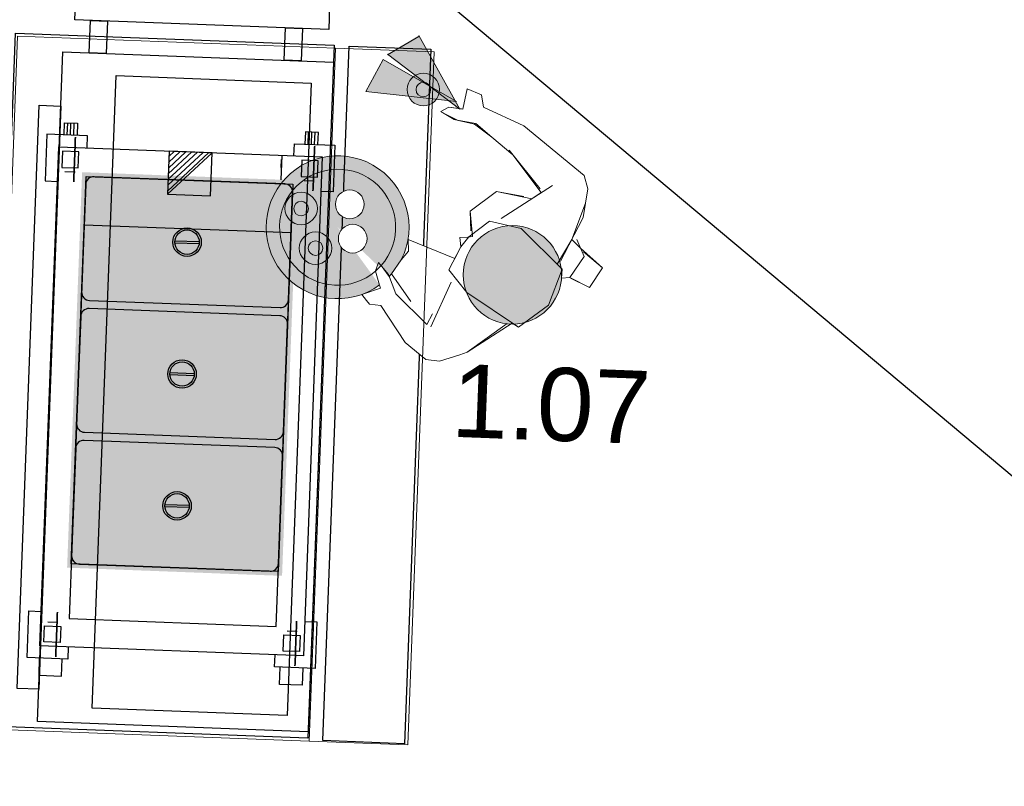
# Model space of a CAD drawing. Header units: millimetres. Extents: x 119024465 to 119292677, y 483022511 to 483148062.
# Tile 34 of 162: x 119082188 to 119084614, y 483059599 to 483061488. Entities that reach past the tile are written whole.
import ezdxf

# ---------------------------------------------------------------- set-up
doc = ezdxf.new("R2010")
doc.units = ezdxf.units.MM
doc.header["$LTSCALE"] = 100
doc.linetypes.add('CONTINUA', pattern=[0])
doc.layers.get('0').update_dxf_attribs({"linetype": 'CONTINUOUS'})
for name, color, linetype in [('200-2D', 1, 'CONTINUOUS'), ('200-3D', 1, 'CONTINUOUS'), ('204 tekst fdstp', 255, 'CONTINUOUS'), ('204-2D', 7, 'CONTINUA'), ('450-2D', 6, 'CONTINUA'), ('GRI-3D', 7, 'CONTINUOUS'), ('INS-3D', 3, 'CONTINUOUS'), ('New_0', 7, 'CONTINUOUS'), ('New_82 Losse inrichting.LOSSE INRICHTING', 7, 'CONTINUOUS')]:
    doc.layers.add(name, color=color, linetype=linetype)
doc.layers.add('None', color=7, linetype='CONTINUOUS', lineweight=5)
doc.styles.add('GENERATED_STYLE_1', font='arial.ttf')
doc.styles.get("Standard").update_dxf_attribs({"font": 'ISOCP.SHX'})

# ---------------------------------------------------------------- blocks, each defined once
blk = doc.blocks.new('*X203')
at = {"color": 0}
for p, q in [((286.774344, 2204.447934), (296.618251, 2214.291842)), ((286.774344, 2205.862148), (295.204037, 2214.291842)), ((286.774344, 2207.276361), (293.789824, 2214.291842)), ((286.774344, 2208.690575), (292.37561, 2214.291842)), ((286.774344, 2210.104788), (290.961397, 2214.291842)), ((286.774344, 2211.519002), (289.547183, 2214.291842)), ((286.774344, 2212.933216), (288.13297, 2214.291842))]:
    blk.add_line(p, q, dxfattribs=at)
blk = doc.blocks.new('FM')
at = {"layer": '450-2D'}
for p, q in [((10.606602, 0), (0, 0)), ((0, 0), (0, -10.606602)), ((0, -10.606602), (10.606602, 0)), ((10.606602, -10.606602), (10.606602, 0)), ((0, -10.606602), (10.606602, -10.606602))]:
    blk.add_line(p, q, dxfattribs=at)
blk.add_blockref('*X203', (-286.774344, -2214.291842), dxfattribs=at)
blk = doc.blocks.new('maaltijdwagen')
for points in [[(-647.2, 1788.9), (-21.4, 1788.9), (-21.4, 1731.7), (-647.2, 1731.7)], [(-609, 1731.7), (-567, 1731.7), (-567, 1651.6), (-609, 1651.6)], [(-128.3, 1731.7), (-86.3, 1731.7), (-86.3, 1651.6), (-128.3, 1651.6)], [(-673.9, 1651.6), (-6.2, 1651.6), (-6.2, 0.7), (-673.9, 0.7)], [(-540.3, 1598.2), (-59.6, 1598.2), (-59.6, 38.8), (-540.3, 38.8)], [(-727.3, 1518.2), (-673.9, 1518.2), (-673.9, 80.7), (-727.3, 80.7)]]:
    blk.add_lwpolyline(points, close=True)
at = {"layer": '200-2D'}
blk.add_lwpolyline([(-792.1, 1693.5), (-6.2, 1693.5), (-6.2, -14.6), (-792.1, -14.6)], close=True, dxfattribs=at)
for points in [[(-605.2, 1417.4), (-605.2, 1447.4), (-705.2, 1447.4), (-705.2, 1332.4), (-675.2, 1332.4)], [(-95.2, 1417.4), (-95.2, 1447.4), (4.8, 1447.4), (4.8, 1332.4), (-25.2, 1332.4)], [(-605.2, 187.4), (-605.2, 157.4), (-705.2, 157.4), (-705.2, 272.4), (-675.2, 272.4)], [(-25.2, 272.4), (4.8, 272.4), (4.8, 157.4), (-95.2, 157.4), (-95.2, 187.4)], [(-675.2, 157.4), (-675.2, 114.9), (-619.2, 114.9), (-619.2, 157.4)], [(-25.2, 157.4), (-25.2, 114.9), (-81.2, 114.9), (-81.2, 157.4)]]:
    blk.add_lwpolyline(points, dxfattribs=at)
at = {"layer": '200-3D', "elevation": 900}
blk.add_lwpolyline([(-675.2, 1417.4), (-25.2, 1417.4), (-25.2, 187.4), (-675.2, 187.4), (-675.2, 1417.4)], dxfattribs=at)
at = {"layer": '200-3D'}
for points, elevation in [([(-665.2, 1407.4), (-665.2, 1367.4), (-625.2, 1367.4), (-625.2, 1407.4)], 140), ([(-75.2, 1407.4), (-75.2, 1367.4), (-35.2, 1367.4), (-35.2, 1407.4)], 140), ([(-605.2, 257.4), (-95.2, 257.4), (-95.2, 1227.4), (-605.2, 1227.4)], 900), ([(-665.2, 197.4), (-665.2, 237.4), (-625.2, 237.4), (-625.2, 197.4)], 140), ([(-75.2, 197.4), (-75.2, 237.4), (-35.2, 237.4), (-35.2, 197.4)], 140)]:
    blk.add_lwpolyline(points, close=True, dxfattribs=dict(at, elevation=elevation))
at = {"layer": '200-3D', "extrusion": (-1, 0, 0)}
for points, elevation in [([(-1417.4, 150), (-1417.4, 310), (-1357.4, 340), (-1357.4, 860)], 125.2), ([(-917.4, 880), (-917.4, 900), (-897.4, 900), (-897.4, 880)], 95.2), ([(-587.4, 880), (-587.4, 900), (-567.4, 900), (-567.4, 880)], 95.2)]:
    blk.add_lwpolyline(points, dxfattribs=dict(at, elevation=elevation))
at = {"layer": '200-3D', "extrusion": (-1, 0, 0), "elevation": 125.2}
blk.add_lwpolyline([(-1407.4, 760), (-1387.4, 760), (-1387.4, 780), (-1407.4, 780)], close=True, dxfattribs=at)
at = {"layer": '200-3D', "extrusion": (0, -1, 0), "elevation": -1357.4}
for points in [[(-657.7, 42.7), (-657.7, 139.9), (-632.7, 139.9), (-632.7, 42.7)], [(-67.7, 42.7), (-67.7, 139.9), (-42.7, 139.9), (-42.7, 42.7)]]:
    blk.add_lwpolyline(points, dxfattribs=at)
at = {"layer": '200-3D', "extrusion": (0, 1, 0), "elevation": 247.4}
for points in [[(657.7, 42.7), (657.7, 139.9), (632.7, 139.9), (632.7, 42.7)], [(67.7, 42.7), (67.7, 139.9), (42.7, 139.9), (42.7, 42.7)]]:
    blk.add_lwpolyline(points, dxfattribs=at)
at = {"layer": '204-2D'}
for p, q in [((-655.2, 1447.4), (-655.2, 1477.4)), ((-647.2, 1447.4), (-647.2, 1477.4)), ((-639.2, 1447.4), (-639.2, 1477.4)), ((-61.2, 1447.4), (-61.2, 1477.4)), ((-53.2, 1447.4), (-53.2, 1477.4)), ((-45.2, 1447.4), (-45.2, 1477.4)), ((-380.1, 1197.4, 10), (-320.3, 1197.4, 10)), ((-380.1, 1192.4, 10), (-320.3, 1192.4, 10)), ((-380.1, 872.4, 10), (-320.3, 872.4, 10)), ((-380.1, 867.4, 10), (-320.3, 867.4, 10)), ((-380.1, 547.4, 10), (-320.3, 547.4, 10)), ((-380.1, 542.4, 10), (-320.3, 542.4, 10))]:
    blk.add_line(p, q, dxfattribs=at)
for points in [[(-663.2, 1447.4), (-663.2, 1477.4), (-631.2, 1477.4), (-631.2, 1447.4)], [(-37.2, 1447.4), (-37.2, 1477.4), (-69.1, 1477.4), (-69.1, 1447.4)]]:
    blk.add_lwpolyline(points, dxfattribs=at)
blk.add_lwpolyline([(-95.2, 392.4), (-605.2, 392.4), (-605.2, 1347.4), (-95.2, 1347.4)], close=True, dxfattribs=at)
at = {"layer": '204-2D', "elevation": 10}
for points in [[(-115.2, 1347.4), (-585.2, 1347.4, 0.414214), (-605.2, 1327.4), (-605.2, 1062.4, 0.414214), (-585.2, 1042.4), (-115.2, 1042.4, 0.414214), (-95.2, 1062.4), (-95.2, 1327.4, 0.414214)], [(-115.2, 1022.4), (-585.2, 1022.4, 0.414214), (-605.2, 1002.4), (-605.2, 737.4, 0.414214), (-585.2, 717.4), (-115.2, 717.4, 0.414214), (-95.2, 737.4), (-95.2, 1002.4, 0.414214)], [(-115.2, 697.4), (-585.2, 697.4, 0.414214), (-605.2, 677.4), (-605.2, 412.4, 0.414214), (-585.2, 392.4), (-115.2, 392.4, 0.414214), (-95.2, 412.4), (-95.2, 677.4, 0.414214)]]:
    blk.add_lwpolyline(points, format="xyb", close=True, dxfattribs=at)
at = {"layer": '204-2D'}
for centre, radius in [((-350.2, 1194.9, 10), 35), ((-350.2, 1194.9, 10), 30), ((-350.2, 869.9, 10), 35), ((-350.2, 869.9, 10), 30), ((-350.2, 544.9, 10), 35), ((-350.2, 544.9, 10), 30)]:
    blk.add_circle(centre, radius, dxfattribs=at)
for points in [[(-85.2, 1032.4), (-85.2, 1357.4), (-615.2, 1032.4), (-615.2, 1357.4)], [(-85.2, 707.4), (-85.2, 1032.4), (-615.2, 707.4), (-615.2, 1032.4)], [(-85.2, 382.4), (-85.2, 707.4), (-615.2, 382.4), (-615.2, 707.4)]]:
    blk.add_solid(points, dxfattribs=at)
at = {"layer": 'GRI-3D', "extrusion": (1, 0, 0)}
for centre in [(1387.8, 55, -635), (1387.8, 55, -45), (216.9, 55, -635), (216.9, 55, -45)]:
    blk.add_circle(centre, 55, dxfattribs=at)
at = {"layer": '450-2D', "xscale": 10, "yscale": 10, "zscale": 10}
blk.add_blockref('FM', (-403.2, 1417.4), dxfattribs=at)
at = {"layer": 'INS-3D', "flags": 9}
for tag, p in [('DIST', (-705.2, 1447.4)), ('ANGOLO', (-705.2, 1432.4))]:
    blk.add_attdef(tag, p, '', height=10, dxfattribs=at)
blk = doc.blocks.new('Group-381')
at = {"layer": 'None', "linetype": 'Continuous', "lineweight": 0}
h = blk.add_hatch(color=47, dxfattribs=at)
edge = h.paths.add_edge_path()
edge.add_arc((-11191.64, -241.79), 4, 0, 360, ccw=False)
h = blk.add_hatch(color=53, dxfattribs=at)
edge = h.paths.add_edge_path()
edge.add_arc((-11191.64, -241.79), 1.8, 0, 360, ccw=False)
at = {"layer": 'None', "color": 7, "linetype": 'Continuous', "lineweight": 18}
for radius in [4, 1.8]:
    blk.add_circle((-11191.64, -241.79), radius, dxfattribs=at)
blk = doc.blocks.new('Group-382')
at = {"layer": 'None', "linetype": 'Continuous', "lineweight": 0}
h = blk.add_hatch(color=47, dxfattribs=at)
edge = h.paths.add_edge_path()
edge.add_arc((-11196.35, -232.53), 4, 0, 360, ccw=False)
h = blk.add_hatch(color=53, dxfattribs=at)
edge = h.paths.add_edge_path()
edge.add_arc((-11196.35, -232.53), 1.8, 0, 360, ccw=False)
at = {"layer": 'None', "color": 7, "linetype": 'Continuous', "lineweight": 18}
for radius in [4, 1.8]:
    blk.add_circle((-11196.35, -232.53), radius, dxfattribs=at)
blk = doc.blocks.new('Group-384')
at = {"layer": 'None', "linetype": 'Continuous', "lineweight": 0}
h = blk.add_hatch(color=47, dxfattribs=at)
edge = h.paths.add_edge_path()
edge.add_arc((-11149.67, -239.82), 4, 0, 360, ccw=False)
h = blk.add_hatch(color=53, dxfattribs=at)
edge = h.paths.add_edge_path()
edge.add_arc((-11149.67, -239.82), 1.8, 0, 360, ccw=False)
at = {"layer": 'None', "color": 7, "linetype": 'Continuous', "lineweight": 18}
for radius in [4, 1.8]:
    blk.add_circle((-11149.67, -239.82), radius, dxfattribs=at)
blk = doc.blocks.new('kok')
at = {"layer": 'None', "linetype": 'Continuous', "lineweight": 0}
h = blk.add_hatch(color=41, dxfattribs=at)
edge = h.paths.add_edge_path()
edge.add_arc((3.9, -46.5), 176, 100.8536, 450.622)
edge.add_line((1.9, 129.5), (3.9, -46.5))
edge.add_line((3.9, -46.5), (-29.3, 126.4))
at = {"linetype": 'Continuous', "lineweight": 0}
for p, q in [((295.9, -223.9), (382.6, -246.8)), ((397.7, -246.7), (483.8, -221.7))]:
    blk.add_line(p, q, dxfattribs=at)
at = {"layer": 'None', "color": 250, "linetype": 'Continuous', "lineweight": 18}
for p, q in [((-2.8, 397.2), (-65.3, 362.6)), ((-65.3, 362.6), (-85.8, 334.6)), ((-85.5, 334.5), (-90, 269.2)), ((494, 339.4), (511.7, 310.2)), ((511.7, 310.2), (500.1, 118.1)), ((-90, 269.2), (-64, 162.8)), ((100.6, 100.6), (138.3, 209.4)), ((-64, 162.8), (-80.9, 140.3)), ((-80.9, 140.3), (-76, 110.4)), ((-11, 95.3), (-33.4, 133.4)), ((4.2, 124.8), (9.6, 86.4)), ((431.5, 132.4), (420, 26.1)), ((500.1, 118.1), (465.3, 14.2)), ((9.6, 86.4), (-11, 95.3)), ((420, 26.1), (394.2, -18)), ((465.3, 14.2), (480.3, -9.7)), ((394.2, -18), (385.7, -55.8)), ((406.9, -48.7), (432.4, -12.6)), ((480.3, -9.7), (471.1, -46.1)), ((385.7, -55.8), (406.9, -48.7))]:
    blk.add_line(p, q, dxfattribs=at)
for centre, radius, start, end in [((511.7, 310.2), 0.0653, 356.5329, 31.3177), ((3.9, -46.5), 176, 100.8536, 90.622), ((3.9, -46.5), 143, 96.0644, 88.2761)]:
    blk.add_arc(centre, radius, start, end, dxfattribs=at)
at = {"layer": 'None', "color": 7, "lineweight": 0, "xscale": 9.99999999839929, "yscale": 9.99999999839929, "zscale": 9.99999999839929}
for name in ['Group-384', 'Group-381']:
    blk.add_blockref(name, (111892.6, 2274.3), dxfattribs=at)
at = {"color": 7, "linetype": 'Continuous', "lineweight": 18}
blk.add_wipeout([(376.3, 395.6), (375.1, 425.6), (376.9, 498.1), (319.6, 508), (304, 455.9), (289, 442.3), (306.3, 428.4), (306.9, 410.4)], dxfattribs=at).dxf.layer = 'None'
at = {"layer": 'None', "color": 250, "linetype": 'Continuous', "lineweight": 18}
blk.add_line((376.9, 498.1), (319.6, 508), dxfattribs=at)
at = {"layer": 'None', "color": 7, "linetype": 'Continuous', "lineweight": 18}
blk.add_lwpolyline([(376.3, 395.6), (375.1, 425.6), (376.9, 498.1), (319.6, 508), (304, 455.9), (289, 442.3), (306.3, 428.4), (306.9, 410.4)], close=True, dxfattribs=at)
at = {"color": 7, "linetype": 'Continuous', "lineweight": 18}
blk.add_wipeout([(-64, 162.8), (-90, 269.2), (-85.5, 334.5), (-65.3, 362.6), (-19.9, 387.8), (-2.8, 397.2), (125.2, 428.6), (128.3, 447.3), (219, 464.2), (306.3, 428.4), (306.9, 410.4), (376.3, 395.6), (464.3, 359.2), (494, 339.4), (511.7, 310.2), (500.1, 118.1), (465.3, 14.2), (484, -10.3), (471.1, -46.1), (427.1, -20.1), (406.9, -48.7), (385.7, -55.8), (388.6, -42.7), (398.3, -11), (423.3, 27.4), (425.8, 79.3), (429.4, 147), (409, 261.8), (382, 255.1), (335.5, 179.1), (255.8, 165.3), (214, 211.8), (205.8, 204.6), (191.3, 190.8), (175.9, 208.6), (145.2, 217.1), (100.6, 100.6), (80.4, 121.3), (52.3, 122.7), (10.7, 129.4), (1.9, 129.5), (8.2, 96.5), (-11.3, 95.7), (-29.3, 126.4), (-33.4, 133.4), (-76, 110.4), (-79.1, 129), (-80.9, 140.3)], dxfattribs=at).dxf.layer = 'None'
at = {"linetype": 'Continuous', "lineweight": 0, "true_color": 0xffebad, "transparency": 33554516}
h = blk.add_hatch(color=41, dxfattribs=at)
h.dxf.hatch_style = 1
edge = h.paths.add_edge_path()
edge.add_arc((212.6, 348.1), 121.2, 0, 360)
h = blk.add_hatch(color=41, dxfattribs=at)
h.dxf.hatch_style = 1
h.paths.add_polyline_path([(382.6, -246.8), (430, -44.1), (295.9, -223.9)])
h = blk.add_hatch(color=41, dxfattribs=at)
h.dxf.hatch_style = 1
h.paths.add_polyline_path([(485.4, -223.4), (421.9, -25.2), (399.3, -248.3)])
at = {"linetype": 'Continuous', "lineweight": 0}
for p, q in [((430, -44.1), (295.9, -223.9)), ((382.6, -246.8), (430, -44.1)), ((421.9, -25.2), (399.3, -248.3)), ((485.4, -223.4), (421.9, -25.2))]:
    blk.add_line(p, q, dxfattribs=at)
blk.add_circle((212.6, 348.1), 121.2, dxfattribs=at)
at = {"layer": 'None', "color": 250, "linetype": 'Continuous', "lineweight": 18}
for p, q in [((319.6, 508), (304, 458.5)), ((373.5, 437.7), (376.9, 498.1)), ((219, 464.2), (128.3, 447.3)), ((306.3, 428.4), (219, 464.2)), ((128.3, 447.3), (103.7, 296.1)), ((289, 442.3), (304, 455.9)), ((304, 455.9), (366, 446.3)), ((366, 446.3), (384.3, 404.9)), ((116, 420.5), (-2.8, 397.2)), ((310.4, 285.8), (306.3, 428.4)), ((318.1, 412.1), (434.6, 379)), ((434.6, 379), (494, 339.4)), ((103.7, 296.1), (114.4, 225.6)), ((-20.5, 277.8), (-17.9, 170.9)), ((7.7, 270.3), (-20.5, 277.8)), ((96.3, 250), (-18.2, 288.8)), ((270.7, 216.3), (310.4, 285.8)), ((294.8, 233.4), (440.9, 269.7)), ((413.6, 253.4), (431.5, 132.4)), ((114.4, 225.6), (175.9, 208.6)), ((335.5, 179.1), (372.5, 237)), ((-6.4, 210.1), (10.7, 129.4)), ((175.9, 208.6), (207.4, 205.8)), ((177.3, 207.2), (191.3, 190.8)), ((191.3, 190.8), (205.8, 204.6)), ((207.4, 205.8), (270.7, 216.3)), ((221.9, 199.3), (255.8, 165.3)), ((-17.9, 170.9), (4.2, 124.8)), ((255.8, 165.3), (335.5, 179.1))]:
    blk.add_line(p, q, dxfattribs=at)
at = {"layer": 'None', "color": 7, "linetype": 'Continuous', "lineweight": 18}
blk.add_lwpolyline([(-64, 162.8), (-90, 269.2), (-85.5, 334.5), (-65.3, 362.6), (-19.9, 387.8), (-2.8, 397.2), (125.2, 428.6), (128.3, 447.3), (219, 464.2), (306.3, 428.4), (306.9, 410.4), (376.3, 395.6), (464.3, 359.2), (494, 339.4), (511.7, 310.2), (500.1, 118.1), (465.3, 14.2), (484, -10.3), (471.1, -46.1), (427.1, -20.1), (406.9, -48.7), (385.7, -55.8), (388.6, -42.7), (398.3, -11), (423.3, 27.4), (425.8, 79.3), (429.4, 147), (409, 261.8), (382, 255.1), (335.5, 179.1), (255.8, 165.3), (214, 211.8), (205.8, 204.6), (191.3, 190.8), (175.9, 208.6), (145.2, 217.1), (100.6, 100.6), (80.4, 121.3), (52.3, 122.7), (10.7, 129.4), (1.9, 129.5), (8.2, 96.5), (-11.3, 95.7), (-29.3, 126.4), (-33.4, 133.4), (-76, 110.4), (-79.1, 129), (-80.9, 140.3)], close=True, dxfattribs=at)
at = {"layer": 'None', "color": 7, "lineweight": 0, "xscale": 9.99999999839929, "yscale": 9.99999999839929, "zscale": 9.99999999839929}
blk.add_blockref('Group-382', (111892.6, 2274.3), dxfattribs=at)
at = {"color": 7, "linetype": 'Continuous', "lineweight": 18}
blk.add_wipeout([(39.3, -86.9), (37.1, -84.2), (35.2, -81.3), (33.6, -78.2), (32.2, -75), (31.3, -71.7), (30.6, -68.3), (30.3, -64.8), (30.3, -61.4), (30.6, -57.9), (31.3, -54.5), (32.3, -51.2), (33.7, -48), (35.3, -44.9), (37.3, -42.1), (39.5, -39.4), (41.9, -36.9), (44.6, -34.7), (47.5, -32.8), (50.6, -31.2), (53.8, -29.9), (57.1, -28.9), (60.5, -28.2), (64, -27.9), (67.5, -27.9), (70.9, -28.3), (74.3, -29), (77.6, -30), (80.8, -31.3), (83.9, -33), (86.8, -34.9), (89.4, -37.1), (91.9, -39.6), (94.1, -42.3), (96, -45.2), (97.6, -48.2), (98.9, -51.4), (99.9, -54.8), (100.6, -58.2), (100.9, -61.6), (100.9, -65.1), (100.5, -68.5), (99.8, -71.9), (98.8, -75.3), (97.5, -78.5), (95.8, -81.5), (93.9, -84.4), (91.7, -87.1), (89.2, -89.5), (86.5, -91.7), (83.6, -93.6), (80.6, -95.2), (77.4, -96.6), (74, -97.6), (70.6, -98.2), (67.2, -98.5), (63.7, -98.5), (60.3, -98.2), (56.9, -97.5), (53.5, -96.5), (50.3, -95.1), (47.3, -93.5), (44.4, -91.5), (41.7, -89.3)], dxfattribs=at).dxf.layer = 'None'
at = {"layer": 'None', "color": 7, "linetype": 'Continuous', "lineweight": 18}
blk.add_circle((65.6, -63.2), 35.4, dxfattribs=at)
at = {"color": 7, "linetype": 'Continuous', "lineweight": 18}
blk.add_wipeout([(-17.4, -23.8), (-19.6, -21.1), (-21.6, -18.2), (-23.2, -15.1), (-24.5, -11.9), (-25.5, -8.6), (-26.1, -5.2), (-26.5, -1.7), (-26.5, 1.7), (-26.1, 5.2), (-25.4, 8.6), (-24.4, 11.9), (-23.1, 15.1), (-21.4, 18.2), (-19.5, 21), (-17.3, 23.7), (-14.8, 26.2), (-12.1, 28.3), (-9.2, 30.3), (-6.1, 31.9), (-2.9, 33.2), (0.4, 34.2), (3.8, 34.9), (7.2, 35.2), (10.7, 35.2), (14.2, 34.8), (17.6, 34.1), (20.9, 33.1), (24.1, 31.8), (27.1, 30.1), (30, 28.2), (32.7, 26), (35.1, 23.5), (37.3, 20.8), (39.2, 17.9), (40.9, 14.9), (42.2, 11.7), (43.2, 8.3), (43.8, 4.9), (44.2, 1.5), (44.1, -2), (43.8, -5.5), (43.1, -8.9), (42.1, -12.2), (40.7, -15.4), (39.1, -18.4), (37.2, -21.3), (34.9, -24), (32.5, -26.4), (29.8, -28.6), (26.9, -30.5), (23.8, -32.2), (20.6, -33.5), (17.3, -34.5), (13.9, -35.1), (10.4, -35.4), (7, -35.4), (3.5, -35.1), (0.1, -34.4), (-3.2, -33.4), (-6.4, -32), (-9.5, -30.4), (-12.3, -28.4), (-15, -26.2)], dxfattribs=at).dxf.layer = 'None'
at = {"layer": 'None', "color": 7, "linetype": 'Continuous', "lineweight": 18}
blk.add_circle((8.8, -0.1), 35.4, dxfattribs=at)
blk = doc.blocks.new('Kubus 23[130]_1', base_point=(-22819.8, 32898.9))
at = {"layer": 'New_82 Losse inrichting.LOSSE INRICHTING', "color": 2, "linetype": 'Continuous', "lineweight": 0, "flags": 128}
blk.add_lwpolyline([(-22036.4, 34607), (-22819.8, 34607), (-22819.8, 32898.9), (-22036.4, 32898.9)], close=True, dxfattribs=at)
blk = doc.blocks.new('Kubus 23[131]_1', base_point=(-22036.4, 32898.9))
at = {"layer": 'New_82 Losse inrichting.LOSSE INRICHTING', "color": 2, "linetype": 'Continuous', "lineweight": 0, "flags": 128}
blk.add_lwpolyline([(-21793, 34607), (-22036.4, 34607), (-22036.4, 32898.9), (-21793, 32898.9)], close=True, dxfattribs=at)

msp = doc.modelspace()

# ---------------------------------------------------------------- linework, layer by layer
at = {"layer": '200-2D'}
msp.add_lwpolyline([(119082999.8, 483061422.8), (119083201.2, 483061415.1), (119083136.3, 483059704.1), (119082934.9, 483059711.8)], close=True, dxfattribs=at)
at = {"layer": '450-2D'}
msp.add_line((119077000.1, 483066758.3), (119086393.2, 483058890.4), dxfattribs=at)

# ---------------------------------------------------------------- block references
at = {"layer": '450-2D', "rotation": 357.8278999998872}
msp.add_blockref('maaltijdwagen', (119082905.4, 483059732.3), dxfattribs=at)

# ---------------------------------------------------------------- next in the draw order: block references
at = {"layer": '204 tekst fdstp', "xscale": -1, "rotation": 226.9066757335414}
msp.add_blockref('kok', (119083002.9, 483060941.8), dxfattribs=at)

# ---------------------------------------------------------------- next in the draw order: block references
at = {"layer": 'New_82 Losse inrichting.LOSSE INRICHTING', "color": 2, "linetype": 'Continuous', "lineweight": 0, "rotation": 357.8278999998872}
for name, p in [('Kubus 23[130]_1', (119082118.5, 483059740.3)), ('Kubus 23[131]_1', (119082901.4, 483059710.6))]:
    msp.add_blockref(name, p, dxfattribs=at)

# ---------------------------------------------------------------- next in the draw order: texts
at = {"layer": 'New_0', "color": 5, "linetype": 'Continuous', "lineweight": 0, "insert": (119083494.2, 483060448.6), "char_height": 180, "attachment_point": 8, "rotation": 357.8279, "style": 'GENERATED_STYLE_1'}
msp.add_mtext('\\A1;1.07', dxfattribs=at)

doc.saveas('drawing.dxf')
